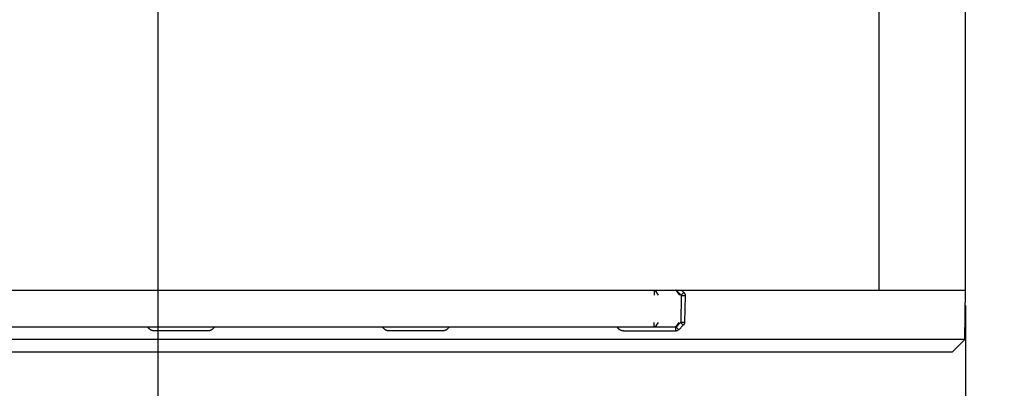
# Model space of a CAD drawing. Header units: inches. Extents: x 0 to 34, y 0 to 22.
# Tile 5 of 80: x 16.3 to 20.3, y 4.2 to 5.7. Entities that reach past the tile are written whole.
import ezdxf

# ---------------------------------------------------------------- set-up
doc = ezdxf.new("R2010")
doc.units = ezdxf.units.IN
doc.header["$LTSCALE"] = 1.87
doc.header["$MEASUREMENT"] = 0
doc.layers.get('0').update_dxf_attribs({"linetype": 'CONTINUOUS'})
doc.layers.add('DIMENSIONS', color=7, linetype='CONTINUOUS')
doc.styles.get("Standard").update_dxf_attribs({"font": 'txt', "width": 0.8})
doc.dimstyles.new('DIMSTYLE_2', dxfattribs={"dimtxt": 0.125, "dimasz": 0.18, "dimexe": 0.18, "dimexo": 0.0625, "dimgap": 0.09, "dimtad": 0, "dimtih": 1, "dimtoh": 1, "dimdec": 3, "dimzin": 4, "dimdsep": 46, "dimtxsty": 'STANDARD', "dimblk": '_FILLED', "dimblk1": '_FILLED', "dimblk2": '_FILLED', "dimcen": 0.09, "dimadec": 0, "dimazin": 0, "dimtp": 0.01, "dimtm": 0.01, "dimtfac": 1, "dimtdec": 3, "dimtofl": 0, "dimtmove": 0, "dimatfit": 3, "dimldrblk": '_FILLED', "dimfxl": 1, "dimtolj": 1, "dimtzin": 4, "dimarcsym": 0})

# ---------------------------------------------------------------- blocks, each defined once
blk = doc.blocks.new('*D15')
at = {"layer": 'DIMENSIONS', "color": 2, "linetype": 'CONTINUOUS'}
blk.add_line((16.883, 5.8768), (16.883, 3.6779), dxfattribs=at)
at = {"layer": 'DIMENSIONS', "color": 2, "linetype": 'CONTINUOUS', "insert": (16.8205, 3.6154), "char_height": 0.125, "width": 1.725, "attachment_point": 3, "rotation": 90, "line_spacing_factor": 0.9}
blk.add_mtext('6X 4.031{\\Ftxt.shx;\\W1.000000;\\H0.125000; }[102.39]', dxfattribs=at)
blk = doc.blocks.new('_FILLED')
at = {"color": 0, "linetype": 'BYBLOCK'}
blk.add_solid([(0, 0), (-1, 0.174), (-1, -0.174)], dxfattribs=at)
blk = doc.blocks.new('*D16')
at = {"layer": 'DIMENSIONS', "color": 2, "linetype": 'CONTINUOUS'}
blk.add_line((20.152, 4.5529), (20.152, 3.6779), dxfattribs=at)
at = {"layer": 'DIMENSIONS', "color": 2, "linetype": 'CONTINUOUS', "insert": (20.0895, 3.6154), "char_height": 0.125, "width": 1.425, "attachment_point": 3, "rotation": 90, "line_spacing_factor": 0.9}
blk.add_mtext('7.300{\\Ftxt.shx;\\W1.000000;\\H0.125000; }[185.42]', dxfattribs=at)

msp = doc.modelspace()

# ---------------------------------------------------------------- linework, layer by layer
at = {"color": 7, "linetype": 'CONTINUOUS'}
for p, q in [((19.802, 4.6154), (19.802, 12.1154)), ((20.152, 4.6154), (20.152, 12.1154)), ((12.852, 4.6154), (20.152, 4.6154)), ((18.8914, 4.6145), (18.8914, 4.5955)), ((18.8954, 4.6145), (18.9085, 4.5955)), ((18.9805, 4.6145), (18.9936, 4.5955)), ((18.9821, 4.6145), (18.983, 4.6154)), ((18.9821, 4.6145), (19.0007, 4.5955)), ((19.0016, 4.5934), (18.9997, 4.4866)), ((19.0007, 4.5955), (19.0116, 4.6065)), ((19.0016, 4.5934), (19.0168, 4.5934)), ((19.0029, 4.6154), (19.0116, 4.6065)), ((19.0168, 4.5934), (19.015, 4.4866)), ((20.1485, 4.4154), (20.152, 4.6154)), ((18.9781, 4.4654), (14.0258, 4.4654)), ((18.8907, 4.4845), (18.8907, 4.4662)), ((18.9077, 4.4845), (18.8946, 4.4662)), ((18.9781, 4.4654), (18.9781, 4.4504)), ((18.9917, 4.4845), (18.9786, 4.4662)), ((18.9988, 4.4845), (18.9802, 4.4662)), ((18.9802, 4.4662), (18.9909, 4.4556)), ((18.9821, 4.4681), (18.9988, 4.4845)), ((19.0095, 4.4739), (18.9909, 4.4556)), ((18.9988, 4.4845), (19.0095, 4.4739)), ((18.9996, 4.486), (18.9997, 4.4862)), ((18.9996, 4.486), (18.9996, 4.486)), ((18.9996, 4.4859), (18.9996, 4.486)), ((18.9996, 4.4858), (18.9996, 4.4859)), ((18.9997, 4.4866), (19.015, 4.4866)), ((18.9997, 4.4866), (18.9997, 4.4866)), ((18.9997, 4.4865), (18.9997, 4.4866)), ((18.9997, 4.4864), (18.9997, 4.4865)), ((18.9997, 4.4863), (18.9997, 4.4864)), ((18.9997, 4.4862), (18.9997, 4.4863)), ((18.9997, 4.4862), (18.9997, 4.4862)), ((17.0846, 4.4506), (16.8693, 4.4506)), ((18.0346, 4.4506), (17.8193, 4.4506)), ((18.9781, 4.4504), (18.7693, 4.4504)), ((20.1485, 4.4154), (12.8554, 4.4154)), ((20.0976, 4.3654), (20.1485, 4.4154)), ((20.0976, 4.3654), (12.9063, 4.3654))]:
    msp.add_line(p, q, dxfattribs=at)
msp.add_lwpolyline([(18.9988, 4.4845), (18.9989, 4.4846), (18.999, 4.4847), (18.9991, 4.4848), (18.9992, 4.485), (18.9993, 4.4851), (18.9994, 4.4852), (18.9994, 4.4854), (18.9995, 4.4855), (18.9996, 4.4857), (18.9996, 4.4858)], dxfattribs=at)
for centre, start, end in [((18.98, 4.6124), 44.5, 90), ((18.9986, 4.5934), 359, 44.4404), ((18.9781, 4.4684), 270, 314.4917), ((18.9967, 4.4866), 314.5, 359)]:
    msp.add_arc(centre, 0.003, start, end, dxfattribs=at)
for points, knots in [([(19.0116, 4.6065), (19.0117, 4.6065), (19.0117, 4.6064), (19.0118, 4.6063), (19.0119, 4.6062), (19.012, 4.6061), (19.0121, 4.606), (19.0122, 4.6059), (19.0124, 4.6057), (19.0125, 4.6055), (19.0127, 4.6054), (19.0128, 4.6052), (19.013, 4.605), (19.0132, 4.6048), (19.0134, 4.6045), (19.0136, 4.6041), (19.0139, 4.6037), (19.0141, 4.6033), (19.0144, 4.6028), (19.0148, 4.6021), (19.0152, 4.6013), (19.0155, 4.6006), (19.0157, 4.6001), (19.0159, 4.5996), (19.016, 4.5992), (19.0161, 4.5988), (19.0163, 4.5983), (19.0164, 4.5979), (19.0165, 4.5974), (19.0166, 4.597), (19.0166, 4.5966), (19.0167, 4.5962), (19.0167, 4.5959), (19.0168, 4.5957), (19.0168, 4.5954), (19.0168, 4.5952), (19.0168, 4.595), (19.0168, 4.5949), (19.0168, 4.5947), (19.0168, 4.5946), (19.0168, 4.5944), (19.0169, 4.5943), (19.0169, 4.5942), (19.0169, 4.5941), (19.0169, 4.594), (19.0169, 4.5938), (19.0168, 4.5936), (19.0168, 4.5935), (19.0168, 4.5934)], [0, 0, 0, 0, 0.015627, 0.02344, 0.031252, 0.039064, 0.046876, 0.062502, 0.078132, 0.093758, 0.109383, 0.125008, 0.140634, 0.15626, 0.187511, 0.218761, 0.250012, 0.281262, 0.312513, 0.375008, 0.437504, 0.5, 0.531249, 0.562499, 0.593749, 0.624998, 0.656248, 0.687497, 0.718747, 0.749996, 0.781245, 0.812494, 0.828119, 0.843744, 0.85937, 0.874997, 0.890621, 0.898431, 0.90624, 0.921863, 0.929678, 0.937497, 0.945317, 0.953134, 0.960945, 0.968752, 0.984375, 1, 1, 1, 1]), ([(16.8693, 4.4506), (16.869, 4.4506), (16.8685, 4.4506), (16.8679, 4.4507), (16.8674, 4.4507), (16.8669, 4.4507), (16.8662, 4.4508), (16.8654, 4.4509), (16.8645, 4.451), (16.8632, 4.4512), (16.8616, 4.4516), (16.8598, 4.4522), (16.8579, 4.4528), (16.8564, 4.4535), (16.8553, 4.4541), (16.8544, 4.4546), (16.8536, 4.4551), (16.8525, 4.4557), (16.8512, 4.4567), (16.8497, 4.4579), (16.8482, 4.4592), (16.8469, 4.4606), (16.8459, 4.4619), (16.8451, 4.4629), (16.8443, 4.464), (16.8438, 4.4648), (16.8435, 4.4654)], [0, 0, 0, 0, 0.031254, 0.046882, 0.062509, 0.078136, 0.093764, 0.125017, 0.156271, 0.187525, 0.250024, 0.312523, 0.375022, 0.43752, 0.468773, 0.500026, 0.531278, 0.562531, 0.625027, 0.687523, 0.750018, 0.812512, 0.875006, 0.906257, 0.937507, 1, 1, 1, 1]), ([(17.1104, 4.4654), (17.1101, 4.4648), (17.1096, 4.464), (17.1088, 4.4629), (17.108, 4.4619), (17.107, 4.4606), (17.1057, 4.4592), (17.1042, 4.4579), (17.1027, 4.4567), (17.1014, 4.4557), (17.1003, 4.4551), (17.0995, 4.4546), (17.0986, 4.4541), (17.0975, 4.4535), (17.096, 4.4528), (17.0942, 4.4522), (17.0923, 4.4516), (17.0907, 4.4512), (17.0894, 4.451), (17.0885, 4.4509), (17.0877, 4.4508), (17.087, 4.4507), (17.0865, 4.4507), (17.0861, 4.4507), (17.0854, 4.4506), (17.0849, 4.4506), (17.0846, 4.4506)], [0, 0, 0, 0, 0.062493, 0.093743, 0.124994, 0.187488, 0.249982, 0.312477, 0.374973, 0.437469, 0.468722, 0.499974, 0.531227, 0.56248, 0.624978, 0.687477, 0.749976, 0.812475, 0.843729, 0.874983, 0.906236, 0.921864, 0.937491, 0.953118, 0.968746, 1, 1, 1, 1]), ([(17.8193, 4.4506), (17.819, 4.4506), (17.8185, 4.4506), (17.8179, 4.4507), (17.8174, 4.4507), (17.8169, 4.4507), (17.8162, 4.4508), (17.8154, 4.4509), (17.8145, 4.451), (17.8132, 4.4512), (17.8116, 4.4516), (17.8098, 4.4522), (17.8079, 4.4528), (17.8064, 4.4535), (17.8053, 4.4541), (17.8044, 4.4546), (17.8036, 4.4551), (17.8025, 4.4557), (17.8012, 4.4567), (17.7997, 4.4579), (17.7982, 4.4592), (17.7969, 4.4606), (17.7959, 4.4619), (17.7951, 4.4629), (17.7943, 4.464), (17.7938, 4.4648), (17.7935, 4.4654)], [0, 0, 0, 0, 0.031254, 0.046882, 0.062509, 0.078136, 0.093764, 0.125017, 0.156271, 0.187525, 0.250024, 0.312523, 0.375022, 0.43752, 0.468773, 0.500026, 0.531278, 0.562531, 0.625027, 0.687523, 0.750018, 0.812512, 0.875006, 0.906257, 0.937507, 1, 1, 1, 1]), ([(18.0604, 4.4654), (18.0601, 4.4648), (18.0596, 4.464), (18.0588, 4.4629), (18.058, 4.4619), (18.057, 4.4606), (18.0557, 4.4592), (18.0542, 4.4579), (18.0527, 4.4567), (18.0514, 4.4557), (18.0503, 4.4551), (18.0495, 4.4546), (18.0486, 4.4541), (18.0475, 4.4535), (18.046, 4.4528), (18.0442, 4.4522), (18.0423, 4.4516), (18.0407, 4.4512), (18.0394, 4.451), (18.0385, 4.4509), (18.0377, 4.4508), (18.037, 4.4507), (18.0365, 4.4507), (18.0361, 4.4507), (18.0354, 4.4506), (18.0349, 4.4506), (18.0346, 4.4506)], [0, 0, 0, 0, 0.062493, 0.093743, 0.124994, 0.187488, 0.249982, 0.312477, 0.374973, 0.437469, 0.468722, 0.499974, 0.531227, 0.56248, 0.624978, 0.687477, 0.749976, 0.812475, 0.843729, 0.874983, 0.906236, 0.921864, 0.937491, 0.953118, 0.968746, 1, 1, 1, 1]), ([(18.7693, 4.4504), (18.7691, 4.4504), (18.7688, 4.4504), (18.7683, 4.4504), (18.7678, 4.4504), (18.7673, 4.4504), (18.7669, 4.4505), (18.7662, 4.4505), (18.7654, 4.4506), (18.7644, 4.4508), (18.7631, 4.451), (18.7615, 4.4514), (18.7596, 4.4519), (18.7578, 4.4526), (18.7563, 4.4533), (18.7551, 4.4539), (18.7542, 4.4544), (18.7534, 4.4549), (18.7523, 4.4556), (18.751, 4.4565), (18.7494, 4.4578), (18.748, 4.4591), (18.7466, 4.4606), (18.7456, 4.4618), (18.7448, 4.4629), (18.744, 4.464), (18.7435, 4.4648), (18.7432, 4.4654)], [0, 0, 0, 0, 0.015627, 0.031255, 0.046883, 0.06251, 0.078137, 0.093765, 0.125018, 0.156272, 0.187526, 0.250025, 0.312524, 0.375023, 0.437521, 0.468774, 0.500026, 0.531279, 0.562532, 0.625028, 0.687523, 0.750018, 0.812512, 0.875006, 0.906257, 0.937507, 1, 1, 1, 1]), ([(19.015, 4.4866), (19.015, 4.4865), (19.015, 4.4864), (19.015, 4.4863), (19.015, 4.4861), (19.015, 4.486), (19.015, 4.4859), (19.015, 4.4858), (19.015, 4.4857), (19.0149, 4.4856), (19.0149, 4.4854), (19.0149, 4.4853), (19.0149, 4.4851), (19.0149, 4.485), (19.0149, 4.4848), (19.0149, 4.4846), (19.0148, 4.4844), (19.0148, 4.4842), (19.0147, 4.4839), (19.0147, 4.4835), (19.0146, 4.4831), (19.0145, 4.4826), (19.0144, 4.4822), (19.0142, 4.4818), (19.0141, 4.4814), (19.014, 4.4809), (19.0138, 4.4805), (19.0137, 4.4801), (19.0134, 4.4796), (19.0131, 4.4789), (19.0127, 4.4781), (19.0124, 4.4774), (19.012, 4.4769), (19.0118, 4.4766), (19.0115, 4.4762), (19.0113, 4.4759), (19.0111, 4.4756), (19.0109, 4.4753), (19.0107, 4.4752), (19.0106, 4.475), (19.0104, 4.4748), (19.0103, 4.4747), (19.0102, 4.4746), (19.0101, 4.4745), (19.01, 4.4744), (19.0099, 4.4743), (19.0098, 4.4742), (19.0097, 4.4741), (19.0096, 4.474), (19.0096, 4.4739), (19.0095, 4.4739)], [0, 0, 0, 0, 0.015625, 0.02344, 0.031248, 0.039055, 0.046866, 0.054684, 0.062505, 0.070324, 0.078138, 0.09376, 0.101569, 0.10938, 0.125004, 0.140631, 0.156257, 0.171882, 0.187506, 0.218755, 0.250004, 0.281253, 0.312503, 0.343752, 0.375002, 0.406251, 0.437501, 0.46875, 0.5, 0.562496, 0.624992, 0.687487, 0.718738, 0.749988, 0.781239, 0.812489, 0.84374, 0.859366, 0.874992, 0.890617, 0.906241, 0.921868, 0.929683, 0.937498, 0.953125, 0.960937, 0.968748, 0.97656, 0.984373, 1, 1, 1, 1]), ([(18.9909, 4.4556), (18.9909, 4.4555), (18.9908, 4.4555), (18.9907, 4.4554), (18.9906, 4.4553), (18.9905, 4.4552), (18.9904, 4.4551), (18.9903, 4.455), (18.9902, 4.4549), (18.9901, 4.4548), (18.9899, 4.4547), (18.9898, 4.4545), (18.9896, 4.4544), (18.9894, 4.4543), (18.9892, 4.4541), (18.9889, 4.4539), (18.9885, 4.4536), (18.9882, 4.4534), (18.9878, 4.4531), (18.9873, 4.4528), (18.9866, 4.4525), (18.9858, 4.4521), (18.9852, 4.4518), (18.9846, 4.4516), (18.9842, 4.4514), (18.9838, 4.4513), (18.9834, 4.4511), (18.9829, 4.451), (18.9825, 4.4509), (18.9821, 4.4508), (18.9816, 4.4507), (18.9812, 4.4506), (18.9808, 4.4505), (18.9805, 4.4505), (18.9803, 4.4505), (18.9801, 4.4504), (18.9799, 4.4504), (18.9797, 4.4504), (18.9795, 4.4504), (18.9794, 4.4504), (18.9793, 4.4504), (18.9791, 4.4504), (18.979, 4.4504), (18.9789, 4.4503), (18.9788, 4.4503), (18.9787, 4.4503), (18.9786, 4.4503), (18.9784, 4.4503), (18.9783, 4.4504), (18.9782, 4.4504), (18.9781, 4.4504)], [0, 0, 0, 0, 0.015625, 0.023438, 0.031249, 0.039059, 0.04687, 0.062496, 0.070311, 0.078125, 0.093751, 0.109374, 0.124997, 0.140622, 0.156248, 0.187497, 0.218745, 0.249995, 0.281244, 0.312494, 0.374988, 0.437484, 0.49998, 0.53123, 0.56248, 0.593731, 0.624981, 0.656231, 0.687482, 0.718733, 0.749983, 0.781234, 0.812484, 0.828109, 0.843735, 0.859362, 0.874989, 0.890614, 0.898425, 0.906235, 0.921857, 0.929673, 0.937492, 0.945313, 0.953131, 0.960943, 0.96875, 0.976559, 0.984374, 1, 1, 1, 1])]:
    msp.add_open_spline(points, degree=3, knots=knots, dxfattribs=at)

# ---------------------------------------------------------------- dimensions: what is measured, and where the dimension line sits
at = {"layer": 'DIMENSIONS', "color": 2, "linetype": 'CONTINUOUS'}
dim = msp.add_ordinate_dim(feature_location=(16.883, 5.8768), offset=(0, -2.1989), dtype=1, origin=(12.852, 5.9393), text='6X <>', dimstyle='DIMSTYLE_2', dxfattribs=at)
dim.commit()
dim.dimension.update_dxf_attribs({"geometry": '*D15', "text_midpoint": (17.0398, 2.5741)})
dim = msp.add_ordinate_dim(feature_location=(20.152, 4.5529), offset=(0, -0.875), dtype=1, origin=(12.852, 4.6154), dimstyle='DIMSTYLE_2', dxfattribs=at)
dim.commit()
dim.dimension.update_dxf_attribs({"geometry": '*D16', "text_midpoint": (20.3088, 2.6347)})

doc.saveas('drawing.dxf')
